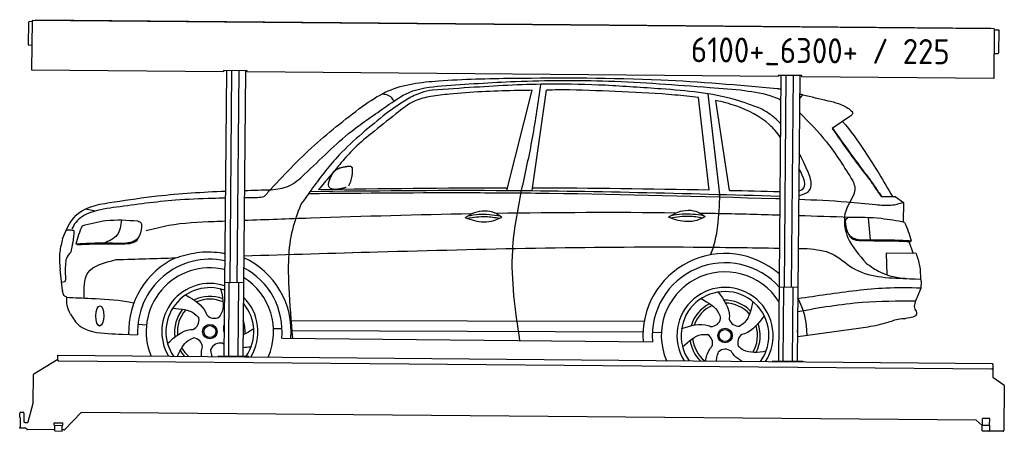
# Model space of a CAD drawing. Header units: millimetres. Extents: x 0 to 5198, y -17 to 2153.
import ezdxf

# ---------------------------------------------------------------- set-up
doc = ezdxf.new("R2010")
doc.units = ezdxf.units.MM
for name, color, linetype, lineweight in [('AM_0', 7, 'Continuous', 50), ('car', 10, 'Continuous', 25), ('Logo', 7, 'Continuous', 25), ('Plattform', 7, 'Continuous', 25)]:
    doc.layers.add(name, color=color, linetype=linetype, lineweight=lineweight)
doc.styles.get("Standard").update_dxf_attribs({"font": 'ISOCP.SHX'})

# ---------------------------------------------------------------- blocks, each defined once
blk = doc.blocks.new('Zubringerplattform GT225  GL550')
at = {"layer": 'Plattform'}
for p, q in [((46, 2137.9), (45, 2021.9)), ((65, 2142.7), (51, 2142.9)), ((65.1, 2148.7), (62.8, 1887.8)), ((5144.9, 2104.4), (65.1, 2148.7)), ((83.1, 2153.1), (5126.9, 2109.1)), ((83.1, 2153.1), (83.1, 2148.6)), ((5126.9, 2109.1), (5126.9, 2104.6)), ((5144.9, 2104.4), (5142.6, 1843.4)), ((5168.8, 2098.2), (5144.8, 2098.4)), ((5169.8, 1980.2), (5170.8, 2096.2)), ((46.9, 2019.9), (63.9, 2019.7)), ((5143.7, 1975.4), (5164.7, 1975.2)), ((1076.7, 1878.9), (62.8, 1887.8)), ((1076.8, 1884.9), (1076.7, 1878.9)), ((1201.8, 1883.8), (1076.8, 1884.9)), ((1091.5, 1884.8), (1078.3, 379.6)), ((1110.5, 767.1), (1120.3, 1884.5)), ((1148.5, 766.7), (1158.3, 1884.2)), ((1191.5, 1883.9), (1178.3, 378.7)), ((1201.7, 1877.8), (1201.8, 1883.8)), ((4003.6, 1853.4), (1201.7, 1877.8)), ((4003.7, 1859.4), (4003.6, 1853.4)), ((4128.7, 1858.3), (4003.7, 1859.4)), ((4018.4, 1859.2), (4005.2, 354.1)), ((4037.4, 741.5), (4047.2, 1859)), ((4075.4, 741.2), (4085.2, 1858.6)), ((4118.4, 1858.4), (4105.2, 353.2)), ((4128.6, 1852.3), (4128.7, 1858.3)), ((5142.6, 1843.4), (4128.6, 1852.3)), ((1181.7, 766.3), (1081.7, 767.3)), ((1103.3, 379.4), (1106.7, 767.1)), ((1153.3, 378.9), (1156.7, 766.7)), ((4108.6, 741.1), (4008.6, 742)), ((4030.2, 353.8), (4033.6, 741.6)), ((4080.2, 353.4), (4083.6, 741.1)), ((201.1, 358.3), (201.3, 377.3)), ((201.3, 377.3), (201.4, 383.3)), ((201.4, 383.3), (5138.2, 340.2)), ((1048.3, 379.9), (1208.3, 378.5)), ((1048.3, 379.9), (1048.3, 375.9)), ((1208.3, 374.5), (1208.3, 378.5)), ((74.9, 285.8), (201.2, 363)), ((5132.9, 310.2), (206.1, 353.2)), ((3975.2, 354.3), (4135.2, 352.9)), ((3975.2, 354.3), (3975.2, 350.3)), ((4135.2, 348.9), (4135.2, 352.9)), ((5137.9, 315.2), (5137.5, 267.7)), ((5138.1, 334.2), (5137.9, 315.2)), ((5138.1, 334.2), (5138.2, 340.2)), ((71.8, 131.8), (72.5, 281.6)), ((5137.5, 267.7), (5196, 228.1)), ((5198.2, 224), (5196.1, -12.3)), ((45.3, 33.3), (71.8, 131.8)), ((0.5, 56), (0.7, 78)), ((0.5, 56), (2.8, 56)), ((2.8, 56), (2.3, 5)), ((5.7, 83), (17.7, 82.8)), ((22.7, 77.8), (22.3, 34.8)), ((324.5, 82.2), (238.4, -8.5)), ((5050, 40.9), (324.5, 82.2)), ((0, 0), (0, 5)), ((2.3, 5), (0, 5)), ((28.2, -0.2), (0, 0)), ((27.3, 29.8), (40.4, 29.6)), ((182.6, 14.4), (182.7, 27.4)), ((182.6, 14.4), (227.6, 14)), ((182.7, 27.4), (227.7, 27)), ((184.9, -15.6), (185.1, 14.4)), ((224.9, -16), (225.1, 14)), ((227.6, 14), (227.7, 27)), ((5081.8, 13.2), (5050, 40.9)), ((5081.6, -15.3), (5081.8, 14.7)), ((5081.8, 14.7), (5121.8, 14.3)), ((5082.8, 14.6), (5083.1, 50.6)), ((5121.1, 50.3), (5083.1, 50.6)), ((5120.8, 14.3), (5121.1, 50.3)), ((5121.6, -15.7), (5121.8, 14.3)), ((38.6, -7.2), (31.4, -1.4)), ((184.9, -9.6), (41.7, -8.4)), ((184.9, -15.6), (224.9, -16)), ((234.7, -10), (224.9, -10)), ((5081.6, -15.3), (5121.6, -15.7)), ((5191, -17.3), (5117.9, -16.7))]:
    blk.add_line(p, q, dxfattribs=at)
for centre, radius, start, end in [((51, 2137.9), 5, 89.5, 179.5), ((5168.8, 2096.2), 2, 359.5, 89.5), ((47, 2021.9), 2, 179.5, 269.5), ((5164.8, 1980.2), 5, 269.5, 359.5), ((206.1, 358.2), 5, 179.5, 269.5), ((5132.9, 315.2), 5, 269.5, 359.5), ((77.5, 281.6), 5, 121.4261, 179.5), ((5193.2, 224), 5, 359.5, 55.9134), ((5.7, 78), 5, 89.5, 179.5), ((17.7, 77.8), 5, 359.5, 89.5), ((27.3, 34.8), 5, 179.5, 269.5), ((40.4, 34.6), 5, 269.5, 344.9258), ((5128.9, 23.2), 12, 227.6897, 228.0904), ((28.2, -5.2), 5, 50.8402, 89.5), ((41.7, -3.4), 5, 230.8402, 269.5), ((234.8, -5), 5, 269.5, 316.4902), ((5117.9, -11.7), 5, 232.6301, 269.5), ((5191.1, -12.3), 5, 269.5, 359.5)]:
    blk.add_arc(centre, radius, start, end, dxfattribs=at)
blk = doc.blocks.new('Car_EG_')
at = {"layer": 'car'}
for p, q in [((2562.7, 1272.8), (2691.2, 1801.7)), ((2696.6, 1272.8), (2768.2, 1803.5)), ((3629.7, 1283.8), (3570.7, 1770.4)), ((3686.9, 1260.5), (3621.4, 1790.5)), ((4103.7, 1767.2), (4120.6, 1789.2)), ((3737, 1282.3), (3662.4, 1755.4)), ((4369.6, 1676.6), (4276.6, 1613.3)), ((4539.2, 1255.9), (4597.6, 1256.2)), ((4542.1, 1256.8), (4577.1, 1256.8)), ((4577.1, 1256.8), (4597.2, 1256.9)), ((4597.6, 1256.2), (4612.1, 1256.6)), ((4612.1, 1256.6), (4656.6, 1225.7)), ((4656.6, 1225.7), (4656.5, 1121.6)), ((337.6, 1158), (392.2, 1147.9)), ((4470.6, 1143.6), (4482.9, 1026.6)), ((4685.5, 1019.9), (4710, 956.9)), ((4724.7, 956.8), (4566.9, 958.2)), ((4566.9, 958.2), (4572.3, 842.8)), ((220.7, 726.7), (207.2, 837.8)), ((4751.3, 774.8), (4733.2, 727.4)), ((1427.6, 577.8), (3292.9, 589.2)), ((620.2, 552.4), (665.2, 549.6)), ((1335.8, 535.1), (1381, 534.7)), ((1428.9, 524.4), (3287, 532.2)), ((3336, 530.6), (3383.7, 530)), ((4103.8, 514.1), (4474.6, 568.6)), ((537.3, 498.6), (619, 496.4)), ((1380.2, 484.5), (3337.3, 480.8))]:
    blk.add_line(p, q, dxfattribs=at)
for centre, radius in [((1000, 516), 38.2), ((1000, 516), 31.6), ((3719.8, 516.5), 38.2), ((3719.8, 516.5), 31.6)]:
    blk.add_circle(centre, radius, dxfattribs=at)
for centre, radius, start, end in [((3719.8, 515.9), 433.1, 49.199, 184.6115), ((1000, 516), 429, 115.3257, 182.2892), ((1000, 516), 381.5, 78.5253, 182.9357), ((1000, 516), 429, 355.78, 65.7899), ((3719.8, 515.9), 384, 41.9877, 185.2384), ((1000, 516), 336.4, 76.9661, 203.0343), ((1000, 516), 381.5, 355.2633, 62.5497), ((3719.8, 515.9), 336.4, 32.7622, 203.5171), ((1000, 516), 336.4, 336.8537, 58.4883), ((1000, 516), 254, 72.6408, 211.2365), ((1000, 516), 231.9, 70.938, 214.6233), ((3719.8, 516.5), 254, 327.809, 212.0791), ((3719.8, 516.5), 231.9, 324.3081, 215.58), ((1000, 516), 186.2, 69.0353, 117.173), ((1000, 516), 171.5, 66.3622, 114.5079), ((1000, 516), 254, 328.6516, 46.2247), ((3719.8, 516.5), 186.2, 116.2626, 164.3912), ((3719.8, 516.5), 186.2, 44.2633, 92.4011), ((3719.8, 516.5), 171.5, 41.5902, 89.736), ((3719.8, 515.9), 433.1, 0.713, 27.8686), ((1000, 516), 186.2, 141.0346, 189.1631), ((1000, 516), 171.5, 138.3625, 186.4977), ((1000, 516), 231.9, 326.458, 40.7546), ((3719.8, 516.5), 171.5, 113.5905, 161.7257), ((890.1, 574.9), 52.3, 293.4441, 13.2029), ((1022, 638.6), 52.3, 221.4441, 301.2029), ((1000, 516), 186.2, 357.0232, 19.4685), ((3644.8, 616), 52.3, 268.6722, 348.431), ((3791.3, 618.6), 52.3, 196.6722, 276.431), ((3719.8, 516.5), 186.2, 332.2513, 20.3964), ((1123.5, 532.9), 52.3, 156.4076, 203.4805), ((3602, 475.8), 52.3, 340.6722, 60.431), ((3839.1, 480.1), 52.3, 124.6722, 204.431), ((3719.8, 516.5), 171.5, 329.577, 17.7302), ((3719.8, 515.9), 384, 359.7282, 4.725), ((910, 429.7), 52.3, 5.4441, 85.2029), ((3719.8, 516.5), 186.2, 188.2502, 226.4566), ((3719.8, 516.5), 171.5, 185.5775, 231.9225), ((1000, 516), 171.5, 210.3494, 230.2369), ((1054.2, 403.8), 52.3, 77.4441, 157.2029), ((3722.1, 391.9), 52.3, 52.6722, 132.431), ((1000, 516), 186.2, 213.0221, 225.059)]:
    blk.add_arc(centre, radius, start, end, dxfattribs=at)
blk.add_ellipse((418.6, 594.6), major_axis=(-0.6, -53.8), ratio=0.38902, dxfattribs=at)
for points in [[(2587.8, 1865.2), (3370.9, 1862.4), (3984.9, 1821.8)], [(1318.6, 1266.5), (1408.5, 1286.6), (1493.7, 1350), (1740.7, 1579.1), (1923.5, 1711.8), (2042.2, 1785.5), (2213.2, 1822)], [(1812.3, 1722.6), (1931.7, 1792.6), (2196.8, 1847.9), (2587.8, 1865.2)], [(3078.3, 1831.3), (2788.4, 1834.8), (2387.7, 1815.1), (2165.3, 1798.9)], [(2639.8, 1272.9), (2695.6, 1550.8), (2737.6, 1833.8)], [(3902, 1713.2), (3765.3, 1759.7), (3372.8, 1814.1), (3078.3, 1831.3)], [(1963.2, 1739.8), (1945.3, 1761.3), (1899.6, 1776.6)], [(2165.3, 1798.9), (2106, 1784.3), (2034, 1750), (1922.4, 1673.8)], [(4120.6, 1789.2), (4253, 1759.2), (4359.3, 1720.8), (4383.3, 1701.5)], [(1301.2, 1254.1), (1544.2, 1503.9), (1812.3, 1722.6)], [(2156.8, 1765.7), (2073.9, 1740.8), (1973.3, 1671.8), (1844.4, 1567.4)], [(1922.4, 1673.8), (1676.1, 1452.9), (1536.7, 1278.2), (1473.3, 1187)], [(4383.3, 1701.5), (4384, 1690.7), (4369.6, 1676.6)], [(4276.6, 1613.3), (4432.5, 1401), (4475, 1347.5)], [(4278.1, 1614.3), (4373.6, 1483.2), (4452.9, 1377.3)], [(1844.4, 1567.4), (1744.4, 1477.7), (1678.7, 1402.8), (1627, 1339.9), (1568.5, 1270.3)], [(4452.9, 1377.3), (4474.8, 1350.2), (4481.4, 1340.5)], [(4388, 1336.9), (4398.2, 1304.4), (4363.4, 1206.3), (4345.7, 1149.2), (4345.3, 1116.1)], [(4475, 1347.5), (4507, 1300.6), (4539.2, 1255.9)], [(4481.4, 1340.5), (4523.3, 1279.6)], [(1301.2, 1254.1), (1280.3, 1231.5), (1245.8, 1223.8)], [(1515.8, 1248.6), (2397.8, 1259.8), (2786.5, 1259.8), (3982.3, 1241.1)], [(2636.9, 482.1), (2595.3, 956.2), (2639.8, 1272.9)], [(4523.3, 1279.6), (4538, 1259), (4538.7, 1258.1), (4539.1, 1257.7), (4542.1, 1256.8)], [(4509.9, 1213.8), (4590.3, 1211.1), (4656.6, 1225.7)], [(501.8, 1168.3), (366.9, 1139.5), (287.3, 1086.3), (267.9, 1052.4)], [(1473.3, 1187), (1431.4, 1057), (1415, 751.7), (1435.9, 484.4)], [(2342.8, 1128.3), (2392.6, 1154.7), (2499.1, 1154.9), (2536.5, 1131.8)], [(3416.2, 1139.1), (3466.1, 1165.5), (3572.5, 1165.8), (3609.9, 1142.7)], [(4369.4, 1144.5), (4351.9, 1132.4), (4350.4, 1113.1)], [(4662.8, 1120.5), (4540, 1139.2), (4369.4, 1144.5)], [(322.2, 1069.1), (447.1, 1097.3), (615.3, 1096.8)], [(528.9, 1101.1), (506.2, 1021.8), (436.6, 977.8)], [(615.3, 1096.8), (632.9, 1084.9), (634.6, 1065.7)], [(1017.4, 1095.9), (778.3, 1073.1), (659.5, 1044.7)], [(4345.3, 1116.1), (4347.7, 1094.5), (4364.9, 1037.1), (4462.5, 903.9)], [(4350.4, 1113.1), (4369.2, 1054.4), (4390.5, 1037.5), (4431.8, 1027.5), (4489.3, 1026.8)], [(4662.8, 1120.5), (4682.9, 1072.5), (4698, 1023.7)], [(278.4, 1043.7), (251.1, 1045.6), (237.6, 1046)], [(278.4, 1043.7), (272.2, 981.1), (262.5, 929.4)], [(322.2, 1069.1), (302.7, 1020.8), (288.3, 971.8)], [(634.6, 1065.7), (616.6, 1006.7), (595.5, 989.5), (554.4, 979), (496.9, 977.6)], [(4369.2, 1054.3), (4383.6, 1034.7), (4402.1, 1027), (4414.9, 1024.5), (4432.1, 1023.2), (4447, 1022.6)], [(616.6, 1006.6), (602.5, 986.8), (584.1, 978.9), (571.3, 976.2), (554.2, 974.7), (539.3, 974)], [(4447, 1022.6), (4519.6, 1022.9), (4595.8, 1022.9), (4635.7, 1021.8), (4669.6, 1020.7)], [(4489.3, 1026.8), (4611.1, 1027.4), (4698, 1023.7)], [(4669.6, 1020.7), (4680.3, 1020.1), (4690.9, 1019.6)], [(4690.9, 1019.6), (4695.6, 1020.3), (4698, 1023.7)], [(496.9, 977.6), (375.1, 976.7), (288.3, 971.8)], [(316.7, 969.1), (306, 968.5), (295.4, 967.8)], [(539.3, 974), (466.6, 973.3), (390.4, 972.3), (350.6, 970.7), (316.7, 969.1)], [(4150.7, 978), (4280.3, 952.1), (4389.4, 879.4), (4677.2, 824.8)], [(4724.7, 956.8), (4744.2, 892), (4748.8, 821.7)], [(262.5, 929.4), (240.1, 896.5), (234.6, 860.6)], [(4462.5, 903.9), (4537.7, 856.4), (4749.5, 821.6)], [(234.6, 860.6), (234.9, 800.1), (231, 772.4), (215.5, 769.6)], [(244.4, 691.3), (228.1, 701.3), (221.1, 723.6)], [(264.1, 602.1), (245.7, 647.9), (244.4, 691.3)], [(4733.2, 727.4), (4721.6, 662.8), (4728.4, 652.2)], [(4728.4, 652.2), (4729.6, 639.4), (4672.2, 613.7)], [(264.1, 602.1), (309.8, 543.2), (463.8, 501.7), (537.3, 498.6)], [(4474.7, 568.6), (4580.1, 593.4), (4651.7, 613.3), (4672.2, 613.7)], [(3937, 435), (3817.9, 440.4), (3791.4, 458.5)]]:
    blk.add_spline(points, degree=3, dxfattribs=at)
for points, knots in [([(2213.2, 1822), (2343.2, 1831.8), (2636.3, 1853.9), (3109.3, 1860.2), (3511.2, 1831.8), (3754.9, 1816.3), (3812.7, 1809.5)], [0, 0, 0, 0, 391.04113, 881.651907, 1416.366113, 1602.404452, 1602.404452, 1602.404452, 1602.404452]), ([(2691.2, 1801.7), (2660, 1801), (2514.3, 1797.1), (2335.5, 1789.5), (2189.5, 1770.1), (2156.8, 1765.7)], [197.256536, 197.256536, 197.256536, 197.256536, 291.063452, 634.28515, 733.122134, 733.122134, 733.122134, 733.122134]), ([(3570.7, 1770.4), (3529, 1775.8), (3301.7, 1796.1), (3074.1, 1801.5), (2888.4, 1805.9)], [637.56261, 637.56261, 637.56261, 637.56261, 763.549902, 1320.810124, 1320.810124, 1320.810124, 1320.810124]), ([(3812.7, 1809.5), (3864.9, 1802.4), (3931, 1793.4), (3991.3, 1767.6), (4003.7, 1761.7)], [0, 0, 0, 0, 156.409573, 197.805514, 197.805514, 197.805514, 197.805514]), ([(4003.5, 1565.5), (3986.1, 1588.9), (3923.1, 1661.2), (3798.6, 1722), (3697.8, 1748.1), (3662.4, 1755.4)], [145.728942, 145.728942, 145.728942, 145.728942, 233.684399, 436.644927, 544.706034, 544.706034, 544.706034, 544.706034]), ([(4003.6, 1636.4), (3989, 1652.5), (3957.9, 1681.1), (3920.3, 1702.6), (3902, 1713.2)], [205.367502, 205.367502, 205.367502, 205.367502, 271.559773, 334.41549, 334.41549, 334.41549, 334.41549]), ([(4103.7, 1694.9), (4154.1, 1645.9), (4262.1, 1537.3), (4343.7, 1407.4), (4388, 1336.9)], [44.121735, 44.121735, 44.121735, 44.121735, 254.089873, 502.76226, 502.76226, 502.76226, 502.76226]), ([(4330.6, 1650), (4374.5, 1602.4), (4470.1, 1468.8), (4551.3, 1335.3), (4597.6, 1256.2)], [395.653943, 395.653943, 395.653943, 395.653943, 587.122502, 864.540302, 864.540302, 864.540302, 864.540302]), ([(4103.2, 1258.4), (4124, 1263.1), (4202.1, 1288.2), (4152.5, 1385.7), (4114.8, 1460.1)], [25.207594, 25.207594, 25.207594, 25.207594, 83.009931, 268.207531, 268.207531, 268.207531, 268.207531]), ([(4103.2, 1282.4), (4110.9, 1284.3), (4151, 1299.2), (4129.8, 1351.7), (4103.4, 1400.9)], [41.668833, 41.668833, 41.668833, 41.668833, 66.110822, 189.342538, 189.342538, 189.342538, 189.342538]), ([(491.9, 1196.8), (566.9, 1208.4), (760.7, 1238.4), (956.1, 1252.2), (1076.2, 1257.8)], [0, 0, 0, 0, 227.568723, 588.058621, 588.058621, 588.058621, 588.058621]), ([(1519.6, 1259.8), (1848.1, 1265.7), (2676, 1280.7), (3503.9, 1264.5), (4003.2, 1254.1)], [0, 0, 0, 0, 985.739727, 2483.874729, 2483.874729, 2483.874729, 2483.874729]), ([(219.1, 1000.1), (239.2, 1055.7), (293.1, 1165.5), (421.9, 1185.8), (491.9, 1196.8)], [67.561551, 67.561551, 67.561551, 67.561551, 233.573658, 430.399521, 430.399521, 430.399521, 430.399521]), ([(1076.2, 1220.5), (1053.4, 1219.9), (965.5, 1217.3), (773.2, 1207.7), (605.3, 1183.3), (501.8, 1168.3)], [169.64289, 169.64289, 169.64289, 169.64289, 238.01557, 433.396453, 746.784674, 746.784674, 746.784674, 746.784674]), ([(4103.2, 1238.1), (4188.1, 1235.7), (4323.8, 1230.5), (4459.1, 1218.4), (4509.9, 1213.8)], [120.878935, 120.878935, 120.878935, 120.878935, 375.490289, 528.429148, 528.429148, 528.429148, 528.429148]), ([(2376.3, 1147.5), (2092.8, 1140), (1692.6, 1125.7), (1292.7, 1108.2), (1176.1, 1103)], [1993.331731, 1993.331731, 1993.331731, 1993.331731, 2843.912796, 3194.201686, 3194.201686, 3194.201686, 3194.201686]), ([(2356.4, 1136.5), (2375.9, 1140.5), (2432.3, 1151), (2489.6, 1143.7), (2527.1, 1138.5)], [7.57653, 7.57653, 7.57653, 7.57653, 52.544532, 137.659237, 137.659237, 137.659237, 137.659237]), ([(3428, 1135), (3460.3, 1140.4), (3516.9, 1149.8), (3573.3, 1141), (3597.5, 1136.7)], [0, 0, 0, 0, 73.878693, 129.282646, 129.282646, 129.282646, 129.282646]), ([(3429.8, 1147.4), (3449.3, 1151.3), (3505.8, 1161.9), (3563, 1154.6), (3600.5, 1149.3)], [7.57653, 7.57653, 7.57653, 7.57653, 52.544532, 137.659237, 137.659237, 137.659237, 137.659237]), ([(4003.1, 1153.2), (3898.6, 1155.4), (3759.1, 1157.9), (3619.5, 1159.4), (3584.4, 1159.7)], [366.398569, 366.398569, 366.398569, 366.398569, 679.940772, 785.142685, 785.142685, 785.142685, 785.142685]), ([(2342.8, 1128.3), (2358.9, 1122.4), (2407, 1105.3), (2477.9, 1103.2), (2522.5, 1125), (2536.5, 1131.8)], [5.208578, 5.208578, 5.208578, 5.208578, 44.198582, 121.455021, 156.55166, 156.55166, 156.55166, 156.55166]), ([(2354.5, 1124.1), (2386.9, 1129.5), (2443.5, 1139), (2499.9, 1130.1), (2524.1, 1125.8)], [0, 0, 0, 0, 73.878693, 129.282646, 129.282646, 129.282646, 129.282646]), ([(3416.2, 1139.1), (3432.3, 1133.2), (3480.4, 1116.2), (3551.3, 1114.1), (3595.9, 1135.9), (3609.9, 1142.7)], [5.208578, 5.208578, 5.208578, 5.208578, 44.198582, 121.455021, 156.55166, 156.55166, 156.55166, 156.55166]), ([(219.1, 1000.1), (213.2, 977.2), (199.4, 923.9), (203.6, 869.1), (207.2, 837.8)], [0, 0, 0, 0, 70.489124, 164.038385, 164.038385, 164.038385, 164.038385]), ([(816.4, 903.7), (853.1, 915.2), (928.7, 938.9), (1017.8, 937.6), (1067, 931.4), (1075.9, 930.1)], [0, 0, 0, 0, 114.625588, 236.419766, 263.262293, 263.262293, 263.262293, 263.262293]), ([(1175.9, 917.4), (1411.8, 926.4), (2202.2, 955.7), (3144.7, 986), (3851.2, 980.8), (4003, 979.4)], [673.86287, 673.86287, 673.86287, 673.86287, 1382.168851, 3046.715693, 3501.82928, 3501.82928, 3501.82928, 3501.82928]), ([(1055.3, 741.2), (1065.7, 699.5), (1079, 646), (1055.4, 603), (1049.1, 593.9)], [0, 0, 0, 0, 119.179133, 152.546972, 152.546972, 152.546972, 152.546972]), ([(3682.7, 745.4), (3712.3, 704), (3744.9, 658.4), (3741.7, 608.3), (3741.2, 603.6)], [0, 0, 0, 0, 140.862207, 155.3883, 155.3883, 155.3883, 155.3883]), ([(4751.3, 774.8), (4689.9, 775.2), (4523.9, 776.2), (4308.1, 744.5), (4153.7, 721), (4102.7, 713.2)], [0, 0, 0, 0, 184.056968, 497.583163, 652.436242, 652.436242, 652.436242, 652.436242]), ([(244.4, 691.3), (286.6, 689.7), (392.3, 685.6), (510.9, 680.9), (585.3, 666.7), (597.4, 664.2)], [0, 0, 0, 0, 126.842835, 317.453829, 354.349286, 354.349286, 354.349286, 354.349286]), ([(870.3, 708.3), (914.5, 683.1), (963.3, 655.3), (981.4, 608.5), (982.8, 604)], [0, 0, 0, 0, 140.862207, 155.3883, 155.3883, 155.3883, 155.3883]), ([(3592, 710), (3629.8, 689.3), (3678.1, 662.9), (3693.6, 616.2), (3696, 605.4)], [0, 0, 0, 0, 119.179133, 152.627431, 152.627431, 152.627431, 152.627431]), ([(3864.4, 697.8), (3856.4, 655.5), (3846.1, 601.4), (3806.6, 572.3), (3797.1, 566.7)], [0, 0, 0, 0, 119.179133, 152.546972, 152.546972, 152.546972, 152.546972]), ([(4723.9, 705.7), (4630.4, 704.7), (4421.6, 702.5), (4216, 666), (4102.6, 644.1)], [0, 0, 0, 0, 279.844829, 625.441795, 625.441795, 625.441795, 625.441795]), ([(802.8, 638.2), (845.8, 635.2), (900.7, 631.4), (934.3, 595.5), (941, 586.7)], [0, 0, 0, 0, 119.179133, 152.627431, 152.627431, 152.627431, 152.627431]), ([(3490.6, 552), (3539.1, 567.3), (3592.6, 584.2), (3639.3, 565.7), (3643.6, 563.7)], [0, 0, 0, 0, 140.862207, 155.442461, 155.442461, 155.442461, 155.442461]), ([(3926.1, 622.5), (3895.9, 581.6), (3862.5, 536.4), (3813.9, 524), (3809.2, 523.1)], [0, 0, 0, 0, 140.862207, 155.444261, 155.444261, 155.444261, 155.444261]), ([(777, 452.1), (814.6, 486.4), (856.1, 524.2), (906.2, 526.9), (910.9, 526.9)], [0, 0, 0, 0, 140.862207, 155.442461, 155.442461, 155.442461, 155.442461]), ([(3496.2, 454.8), (3527.6, 484.3), (3567.7, 522), (3616.8, 522.3), (3627.8, 521.3)], [0, 0, 0, 0, 119.179133, 152.616634, 152.616634, 152.616634, 152.616634]), ([(830.1, 384.2), (830.8, 385.7), (831.4, 387.3), (832, 388.8), (832, 388.8), (832, 388.8), (832, 388.8), (845.5, 420.6), (866.1, 460.3), (904, 478.1), (914.4, 481.8)], [17.913077, 17.913077, 17.913077, 17.913077, 22.570491, 22.570491, 22.570491, 22.572369, 22.572369, 22.572369, 119.179133, 152.616634, 152.616634, 152.616634, 152.616634]), ([(957.4, 384.1), (957.3, 385.6), (957.1, 387.2), (957, 388.8), (957, 388.8), (957, 388.8), (957, 388.8), (956.1, 399.6), (956.6, 415.1), (960.6, 430.2), (962.1, 434.8)], [102.019221, 102.019221, 102.019221, 102.019221, 106.934508, 106.934508, 106.934508, 106.941313, 106.941313, 106.941313, 140.862207, 155.531654, 155.531654, 155.531654, 155.531654]), ([(1013.2, 384), (1012.7, 385.6), (1012.2, 387.2), (1011.7, 388.8), (1011.7, 388.8), (1011.7, 388.8), (1011.7, 388.8), (1011.3, 389.9), (1008.1, 401.1), (1007, 413.2), (1006, 424)], [110.289122, 110.289122, 110.289122, 110.289122, 115.446161, 115.446161, 115.446161, 115.456701, 115.456701, 115.456701, 119.179133, 151.284708, 151.284708, 151.284708, 151.284708]), ([(3618.6, 381.5), (3619, 383.9), (3619.5, 386.3), (3619.9, 388.8), (3619.9, 388.8), (3619.9, 388.8), (3619.9, 388.8), (3623.5, 410.6), (3631.6, 435.2), (3648.2, 455.1), (3651.4, 458.6)], [67.903344, 67.903344, 67.903344, 67.903344, 75.253889, 75.253889, 75.253889, 75.258677, 75.258677, 75.258677, 140.862207, 155.531654, 155.531654, 155.531654, 155.531654]), ([(3676.2, 381.4), (3676.3, 383.9), (3676.4, 386.3), (3676.5, 388.8), (3676.5, 388.8), (3676.5, 388.8), (3676.5, 388.8), (3676.7, 392.4), (3678.2, 406.3), (3683.2, 420.2), (3686.8, 430.5)], [100.178155, 100.178155, 100.178155, 100.178155, 107.847576, 107.847576, 107.847576, 107.857422, 107.857422, 107.857422, 119.179133, 151.284708, 151.284708, 151.284708, 151.284708]), ([(3810.5, 381.3), (3806.4, 383.8), (3802.3, 386.3), (3798.2, 388.8), (3798.2, 388.8), (3798.2, 388.8), (3798.2, 388.8), (3783.7, 397.7), (3767.5, 411.3), (3756, 429.4), (3753.7, 433.5)], [74.633041, 74.633041, 74.633041, 74.633041, 89.197085, 89.197085, 89.197085, 89.202761, 89.202761, 89.202761, 140.862207, 155.53262, 155.53262, 155.53262, 155.53262])]:
    blk.add_open_spline(points, degree=3, knots=knots, dxfattribs=at)
for points, degree in [([(3984.9, 1821.8), (3991.2, 1820.5), (3997.5, 1819.2), (4003.8, 1817.9)], 3), ([(2888.4, 1805.9), (2848.3, 1805.1), (2808.2, 1804.3), (2768.2, 1803.5)], 3), ([(4103.7, 1794.3), (4109.4, 1792.6), (4115, 1790.9), (4120.6, 1789.2)], 3), ([(4114.8, 1460.1), (4111, 1467.4), (4107.2, 1474.7), (4103.4, 1481.9)], 3), ([(1636.2, 1344.1), (1649.4, 1378.2), (1695, 1389)], 2), ([(1695, 1389), (1723.7, 1395), (1736.6, 1393.9)], 2), ([(1727.2, 1289.8), (1752.1, 1340.9), (1745.1, 1387.8)], 2), ([(1736.6, 1393.9), (1742.7, 1387.9), (1745.1, 1387.8)], 2), ([(1713.8, 1282), (1582.1, 1242.7), (1636.2, 1344.1)], 2), ([(1176.2, 1262), (1223.7, 1263.7), (1271.1, 1265.2), (1318.6, 1266.5)], 3), ([(1568.5, 1270.3), (1901.1, 1277.3), (2233.6, 1284.3), (2566.2, 1287.3)], 3), ([(2698.7, 1288.2), (3009, 1290), (3319.4, 1288.1), (3629.7, 1283.8)], 3), ([(3639.7, 941.6), (3680.6, 1035), (3683.8, 1147.8), (3686.9, 1260.5)], 3), ([(3737, 1282.3), (3825.8, 1280.9), (3914.5, 1279.4), (4003.2, 1277.8)], 3), ([(1245.8, 1223.8), (1222.6, 1223.4), (1199.4, 1223), (1176.2, 1222.6)], 3), ([(3982.3, 1241.1), (3989.3, 1240.9), (3996.2, 1240.8), (4003.2, 1240.6)], 3), ([(3454.3, 1160.5), (3138.7, 1161.8), (2823.1, 1158.1), (2507.6, 1150.7)], 3), ([(4369.4, 1144.5), (4280.7, 1146.7), (4191.9, 1148.9), (4103.1, 1150.9)], 3), ([(1076.1, 1098.6), (1056.5, 1097.7), (1037, 1096.8), (1017.4, 1095.9)], 3), ([(4103, 978.4), (4118.9, 978.3), (4134.8, 978.1), (4150.7, 978)], 3), ([(502.5, 891.7), (607.2, 895.7), (711.8, 899.7), (816.4, 903.7)], 3), ([(4749.5, 821.6), (4755.3, 804.9), (4752, 788.3), (4751.3, 774.8)], 3), ([(3484.8, 756.6), (3492, 763.1), (3499.3, 769.5), (3506.5, 776)], 3), ([(220.7, 726.7), (220.8, 725.7), (221, 724.6), (221.1, 723.6)], 3), ([(688.2, 642.4), (688.2, 642.4), (688.3, 642.4), (688.3, 642.4)], 3), ([(1231.3, 532.9), (1212.8, 520.8), (1194.3, 508.7), (1175.5, 500.1)], 3), ([(1075.4, 448.3), (1072, 450.3), (1068.7, 452.5), (1065.5, 454.8)], 3), ([(1217.9, 436.5), (1203.6, 435), (1189.4, 433.4), (1175.4, 432.4)], 3)]:
    blk.add_open_spline(points, degree=degree, dxfattribs=at)
at = {"layer": 'car', "end_tangent": (0.999999, -0.00105)}
blk.add_spline([(335.1, 687.8), (353.8, 821.3), (502.5, 891.7)], degree=3, dxfattribs=at)

msp = doc.modelspace()

# ---------------------------------------------------------------- block references
at = {"layer": 'AM_0'}
msp.add_blockref('Zubringerplattform GT225  GL550', (0, 0), dxfattribs=at)
at = {"layer": 'AM_0', "rotation": 359.5559561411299}
msp.add_blockref('Car_EG_', (0, 0), dxfattribs=at)

# ---------------------------------------------------------------- texts
at = {"layer": 'Logo'}
msp.add_text('6100+_6300+ / 225', height=132, rotation=359.5306, dxfattribs=at).set_placement((3543.3, 1929.1))

doc.saveas('drawing.dxf')
